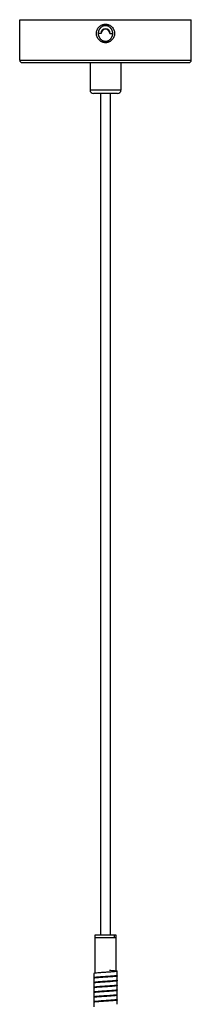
# Paper-space layout '_Izquierda' of a CAD drawing. Header units: millimetres. Extents: x -80 to 280, y -1000 to 9.
# Tile 5 of 5: x 50 to 150, y -564 to 9. Entities that reach past the tile are written whole.
import ezdxf

# ---------------------------------------------------------------- set-up
doc = ezdxf.new("R2010")
doc.units = ezdxf.units.MM

psp = doc.layouts.new('_Izquierda')

# ---------------------------------------------------------------- linework, layer by layer
at = {"color": 7, "linetype": 'Continuous', "lineweight": 25}
for p, q in [((50, 9.36), (150, 9.36)), ((50, -14.14), (50, 9.36)), ((100, 5.88), (100, 6.76)), ((150, -14.14), (150, 9.36)), ((97.5, 1.36), (95.77, 1.36)), ((102.5, 1.36), (104.23, 1.36)), ((100, -4.04), (100, -3.17)), ((50, -14.14), (150, -14.14)), ((51.5, -15.64), (148.5, -15.64)), ((91, -15.64), (91, -31.64)), ((109, -15.64), (109, -31.64)), ((109, -31.64), (91, -31.64)), ((107, -33.64), (93, -33.64)), ((97, -33.64), (97, -523.64)), ((103, -523.64), (103, -33.64)), ((93.75, -523.64), (93.75, -545.82)), ((106.25, -523.64), (93.75, -523.64)), ((106.25, -525.14), (93.75, -525.14)), ((105.24, -525.14), (105.24, -523.64)), ((106.25, -544.59), (106.25, -523.64)), ((93.15, -545.99), (93.15, -548.49)), ((93.15, -548.79), (93.15, -551.29)), ((106.85, -547.09), (106.85, -544.59)), ((106.85, -549.89), (106.85, -547.39)), ((106.85, -552.69), (106.85, -550.19)), ((93.15, -551.59), (93.15, -554.09)), ((93.15, -554.39), (93.15, -556.89)), ((93.75, -554.09), (93.75, -554.22)), ((106.85, -555.49), (106.85, -552.99)), ((106.85, -558.29), (106.85, -555.79)), ((93.15, -557.19), (93.15, -559.69)), ((93.15, -559.99), (93.15, -562.49)), ((93.75, -559.69), (93.75, -559.82)), ((99.97, -559.29), (99.97, -559.29)), ((100, -556.49), (100, -556.49)), ((106.85, -561.09), (106.85, -558.59)), ((106.85, -563.89), (106.85, -561.39)), ((93.15, -562.79), (93.15, -565.29)), ((99.97, -562.09), (99.97, -562.09))]:
    psp.add_line(p, q, dxfattribs=at)
at = {"color": 8, "linetype": 'Continuous', "lineweight": 25}
psp.add_line((97.01, -33.64), (97.01, -523.64), dxfattribs=at)
at = {"color": 7, "linetype": 'Continuous', "lineweight": 25}
for centre, radius, start, end in [((100, 1.36), 2.65, 0, 180), ((100, 1.36), 2.5, 0, 180), ((51.5, -14.14), 1.5, 180, 270), ((148.5, -14.14), 1.5, 270, 0), ((93, -31.64), 2, 180, 270), ((107, -31.64), 2, 270, 360)]:
    psp.add_arc(centre, radius, start, end, dxfattribs=at)
for points, knots in [([(100, -4.04), (99.93, -4.04), (99.79, -4.04), (99.58, -4.03), (99.37, -4.01), (99.17, -3.97), (98.86, -3.92), (98.45, -3.81), (97.96, -3.63), (97.49, -3.39), (96.9, -3.02), (96.24, -2.45), (95.59, -1.63), (95.12, -0.69), (94.82, 0.32), (94.72, 1.36), (94.82, 2.41), (95.12, 3.41), (95.6, 4.35), (96.24, 5.17), (96.9, 5.74), (97.49, 6.11), (97.96, 6.34), (98.45, 6.53), (98.9, 6.64), (99.3, 6.71), (99.65, 6.75), (99.88, 6.76), (100, 6.76)], [0, 0, 0, 0, 0.012562, 0.025096, 0.037625, 0.050169, 0.062749, 0.093996, 0.125319, 0.156489, 0.187757, 0.250369, 0.312713, 0.375193, 0.437694, 0.50042, 0.562753, 0.625229, 0.68742, 0.749959, 0.812089, 0.843458, 0.874735, 0.905915, 0.937026, 0.958046, 0.979004, 1, 1, 1, 1]), ([(100, 5.88), (99.93, 5.88), (99.8, 5.88), (99.59, 5.86), (99.38, 5.84), (99.17, 5.8), (98.96, 5.75), (98.75, 5.68), (98.54, 5.61), (98.27, 5.49), (97.95, 5.32), (97.63, 5.11), (97.28, 4.84), (96.96, 4.52), (96.67, 4.16), (96.43, 3.8), (96.23, 3.43), (96.06, 3.03), (95.93, 2.62), (95.84, 2.2), (95.78, 1.78), (95.77, 1.5), (95.77, 1.36)], [0, 0, 0, 0, 0.0295056, 0.0595452, 0.0901113, 0.1211959, 0.1527903, 0.1848854, 0.2174712, 0.2505373, 0.309443, 0.3758162, 0.4213572, 0.5002004, 0.5701603, 0.6254249, 0.6902956, 0.7500103, 0.8148119, 0.8780112, 0.9397084, 1, 1, 1, 1]), ([(100, 6.76), (100.07, 6.76), (100.21, 6.76), (100.42, 6.74), (100.63, 6.72), (100.83, 6.69), (101.14, 6.63), (101.55, 6.53), (102.04, 6.34), (102.51, 6.11), (103.1, 5.74), (103.76, 5.17), (104.41, 4.34), (104.88, 3.41), (105.18, 2.4), (105.28, 1.35), (105.18, 0.31), (104.88, -0.7), (104.4, -1.63), (103.76, -2.45), (103.1, -3.02), (102.51, -3.39), (102.04, -3.63), (101.55, -3.81), (101.1, -3.93), (100.7, -4), (100.35, -4.04), (100.12, -4.04), (100, -4.04)], [0, 0, 0, 0, 0.012562, 0.025096, 0.037625, 0.050169, 0.062749, 0.093996, 0.125319, 0.156489, 0.187757, 0.250369, 0.312713, 0.375193, 0.437694, 0.50042, 0.562753, 0.625229, 0.68742, 0.749959, 0.812089, 0.843458, 0.874735, 0.905915, 0.937026, 0.958046, 0.979004, 1, 1, 1, 1]), ([(104.23, 1.36), (104.23, 1.43), (104.23, 1.57), (104.21, 1.77), (104.19, 1.98), (104.16, 2.2), (104.12, 2.41), (104.06, 2.62), (104, 2.83), (103.91, 3.1), (103.76, 3.44), (103.57, 3.8), (103.33, 4.16), (103.03, 4.53), (102.71, 4.84), (102.37, 5.11), (102.04, 5.33), (101.68, 5.51), (101.34, 5.66), (101, 5.76), (100.66, 5.83), (100.33, 5.87), (100.11, 5.88), (100, 5.88)], [0, 0, 0, 0, 0.0300233, 0.0603886, 0.0911076, 0.1221923, 0.1536551, 0.1855084, 0.2177649, 0.2504376, 0.3102937, 0.3753665, 0.430368, 0.5000249, 0.579224, 0.6251888, 0.6911762, 0.7498208, 0.8024125, 0.8537647, 0.903837, 0.952593, 1, 1, 1, 1]), ([(95.77, 1.36), (95.77, 1.29), (95.77, 1.15), (95.79, 0.94), (95.81, 0.73), (95.84, 0.52), (95.88, 0.31), (95.94, 0.1), (96, -0.12), (96.09, -0.39), (96.24, -0.72), (96.43, -1.08), (96.67, -1.45), (96.97, -1.81), (97.29, -2.12), (97.63, -2.4), (97.96, -2.61), (98.32, -2.8), (98.66, -2.94), (99, -3.04), (99.34, -3.11), (99.67, -3.16), (99.89, -3.16), (100, -3.17)], [0, 0, 0, 0, 0.030023, 0.060389, 0.091108, 0.122192, 0.153655, 0.185508, 0.217765, 0.250438, 0.310294, 0.375366, 0.430368, 0.500025, 0.579224, 0.625189, 0.691176, 0.749821, 0.802412, 0.853765, 0.903837, 0.952593, 1, 1, 1, 1]), ([(100, -3.17), (100.07, -3.17), (100.2, -3.16), (100.41, -3.15), (100.62, -3.12), (100.83, -3.08), (101.04, -3.03), (101.25, -2.97), (101.46, -2.89), (101.73, -2.78), (102.05, -2.61), (102.37, -2.39), (102.72, -2.12), (103.04, -1.81), (103.33, -1.44), (103.57, -1.08), (103.77, -0.72), (103.94, -0.32), (104.07, 0.09), (104.16, 0.52), (104.22, 0.94), (104.23, 1.22), (104.23, 1.36)], [0, 0, 0, 0, 0.029506, 0.059545, 0.090111, 0.121196, 0.15279, 0.184885, 0.217471, 0.250537, 0.309443, 0.375816, 0.421357, 0.5002, 0.57016, 0.625425, 0.690296, 0.75001, 0.814812, 0.878011, 0.939708, 1, 1, 1, 1]), ([(102.32, -544.04), (103.05, -544.1), (104.5, -544.21), (106.04, -544.36), (106.88, -544.51), (106.89, -544.68), (106.06, -544.82), (104.51, -544.97), (102.42, -545.14), (100.03, -545.29), (97.64, -545.44), (95.53, -545.61), (93.99, -545.76), (93.18, -545.88), (93.24, -545.96), (93.26, -545.99)], [0, 0, 0, 0, 0.0814613, 0.1604545, 0.239409, 0.3208702, 0.3998828, 0.4788181, 0.5602791, 0.6393109, 0.7182272, 0.799688, 0.878739, 0.9576364, 1, 1, 1, 1]), ([(102.65, -544.09), (103.2, -544.13), (103.71, -544.18), (104.6, -544.26), (104.98, -544.3), (105.43, -544.36), (105.57, -544.38), (105.81, -544.42), (105.91, -544.44), (106.16, -544.5), (106.25, -544.55), (106.25, -544.59)], [0, 0, 0, 0, 0.25, 0.25, 0.5, 0.5, 0.625, 0.625, 0.75, 0.75, 1, 1, 1, 1]), ([(106.74, -547.09), (106.76, -547.12), (106.83, -547.2), (106.03, -547.32), (104.52, -547.47), (102.41, -547.64), (100.03, -547.79), (97.64, -547.94), (95.53, -548.11), (93.96, -548.26), (93.15, -548.4), (93.03, -548.54), (93.48, -548.62), (93.62, -548.64)], [0, 0, 0, 0, 0.05072, 0.150081, 0.249345, 0.351785, 0.45117, 0.55041, 0.65285, 0.752259, 0.851476, 0.953915, 1, 1, 1, 1]), ([(106.74, -549.89), (106.77, -549.92), (106.84, -550), (106.06, -550.12), (104.56, -550.27), (102.47, -550.44), (100.09, -550.59), (97.69, -550.73), (95.58, -550.9), (93.99, -551.05), (93.16, -551.2), (93.03, -551.34), (93.47, -551.42), (93.62, -551.44)], [0, 0, 0, 0, 0.0481354, 0.1476755, 0.2468339, 0.3493068, 0.4488707, 0.5480062, 0.6504782, 0.7500657, 0.8491786, 0.9516496, 1, 1, 1, 1]), ([(106.38, -547.24), (106.51, -547.26), (106.96, -547.33), (106.87, -547.47), (106.1, -547.62), (104.55, -547.77), (102.47, -547.94), (100.09, -548.09), (97.7, -548.23), (95.57, -548.4), (94.02, -548.55), (93.19, -548.68), (93.24, -548.76), (93.26, -548.79)], [0, 0, 0, 0, 0.041547, 0.143949, 0.24342, 0.342509, 0.444911, 0.544405, 0.643471, 0.745872, 0.84539, 0.944434, 1, 1, 1, 1]), ([(106.38, -550.04), (106.51, -550.06), (106.96, -550.13), (106.88, -550.27), (106.13, -550.42), (104.6, -550.56), (102.53, -550.73), (100.15, -550.88), (97.75, -551.03), (95.62, -551.2), (94.05, -551.35), (93.2, -551.48), (93.24, -551.56), (93.26, -551.59)], [0, 0, 0, 0, 0.039272, 0.141672, 0.241288, 0.340247, 0.442646, 0.542284, 0.641222, 0.743619, 0.843281, 0.942197, 1, 1, 1, 1]), ([(99.84, -547.8), (99.18, -547.85), (97.82, -547.94), (95.99, -548.1), (94.58, -548.25), (93.85, -548.37), (93.78, -548.46), (93.75, -548.49)], [0, 0, 0, 0, 0.204652, 0.423478, 0.642527, 0.861391, 1, 1, 1, 1]), ([(106.25, -547.39), (106.25, -547.42), (106.21, -547.45), (106.06, -547.51), (105.95, -547.54), (105.73, -547.58), (105.66, -547.59), (105.48, -547.62), (105.39, -547.63), (105.09, -547.67), (104.86, -547.69), (104.33, -547.75), (104.03, -547.78), (103.39, -547.84), (103.05, -547.87), (101.96, -547.96), (101.18, -548.01), (100.43, -548.06)], [0, 0, 0, 0, 0.125, 0.125, 0.25, 0.25, 0.3125, 0.3125, 0.375, 0.375, 0.5, 0.5, 0.625, 0.625, 0.75, 0.75, 1, 1, 1, 1]), ([(106.74, -552.69), (106.77, -552.72), (106.85, -552.8), (106.09, -552.92), (104.61, -553.06), (102.52, -553.23), (100.15, -553.38), (97.75, -553.53), (95.63, -553.7), (94.02, -553.85), (93.17, -554), (93.02, -554.14), (93.47, -554.22), (93.62, -554.24)], [0, 0, 0, 0, 0.046029, 0.145696, 0.244706, 0.347158, 0.446848, 0.545837, 0.648286, 0.748, 0.846967, 0.949415, 1, 1, 1, 1]), ([(106.74, -555.49), (106.77, -555.52), (106.85, -555.59), (106.12, -555.71), (104.65, -555.86), (102.58, -556.03), (100.21, -556.18), (97.81, -556.33), (95.67, -556.5), (94.05, -556.65), (93.18, -556.79), (93.02, -556.94), (93.46, -557.01), (93.61, -557.04)], [0, 0, 0, 0, 0.0434893, 0.1433257, 0.2422411, 0.3447142, 0.4445733, 0.5434682, 0.6459391, 0.7458208, 0.8446953, 0.947164, 1, 1, 1, 1]), ([(106.38, -552.84), (106.5, -552.86), (106.95, -552.93), (106.89, -553.06), (106.15, -553.21), (104.64, -553.36), (102.58, -553.53), (100.2, -553.68), (97.81, -553.83), (95.66, -554), (94.08, -554.15), (93.21, -554.27), (93.24, -554.36), (93.25, -554.39)], [0, 0, 0, 0, 0.036971, 0.139316, 0.239025, 0.337814, 0.440157, 0.539889, 0.638657, 0.740998, 0.840752, 0.939501, 1, 1, 1, 1]), ([(106.38, -555.64), (106.5, -555.66), (106.94, -555.73), (106.89, -555.86), (106.18, -556.01), (104.69, -556.16), (102.64, -556.33), (100.26, -556.48), (97.86, -556.62), (95.71, -556.79), (94.11, -556.94), (93.22, -557.07), (93.24, -557.16), (93.25, -557.19)], [0, 0, 0, 0, 0.034669, 0.136964, 0.236773, 0.335409, 0.437702, 0.537533, 0.636149, 0.738439, 0.838292, 0.936889, 1, 1, 1, 1]), ([(99.81, -550.61), (99.16, -550.65), (97.81, -550.74), (95.99, -550.9), (94.58, -551.05), (93.85, -551.17), (93.78, -551.26), (93.75, -551.29)], [0, 0, 0, 0, 0.2026286, 0.4220082, 0.6416097, 0.8610269, 1, 1, 1, 1]), ([(99.88, -553.4), (99.2, -553.45), (97.83, -553.54), (95.99, -553.7), (94.58, -553.85), (93.85, -553.97), (93.78, -554.06), (93.75, -554.09)], [0, 0, 0, 0, 0.207923, 0.425848, 0.643993, 0.861955, 1, 1, 1, 1]), ([(101.63, -550.78), (101.28, -550.8), (100.93, -550.83), (100.23, -550.88), (99.88, -550.9), (99.54, -550.92)], [0, 0, 0, 0, 0.5, 0.5, 1, 1, 1, 1]), ([(106.25, -552.99), (106.22, -553.03), (106.14, -553.12), (105.38, -553.24), (103.95, -553.39), (102.08, -553.55), (100.61, -553.65), (99.88, -553.7), (99.84, -553.7)], [0, 0, 0, 0, 0.141385, 0.353054, 0.564713, 0.776392, 0.988247, 1, 1, 1, 1]), ([(106.25, -555.79), (106.22, -555.83), (106.14, -555.92), (105.38, -556.04), (103.95, -556.19), (102.08, -556.35), (100.68, -556.45), (99.99, -556.49)], [0, 0, 0, 0, 0.143501, 0.358333, 0.573155, 0.787997, 1, 1, 1, 1]), ([(106.75, -558.29), (106.77, -558.31), (106.86, -558.39), (106.14, -558.51), (104.7, -558.66), (102.63, -558.83), (100.26, -558.98), (97.86, -559.12), (95.72, -559.29), (94.08, -559.44), (93.19, -559.59), (93.01, -559.73), (93.46, -559.81), (93.61, -559.84)], [0, 0, 0, 0, 0.040743, 0.140768, 0.239617, 0.342131, 0.442178, 0.541007, 0.643518, 0.743587, 0.842398, 0.944906, 1, 1, 1, 1]), ([(106.75, -561.09), (106.78, -561.11), (106.87, -561.19), (106.17, -561.31), (104.74, -561.45), (102.69, -561.62), (100.32, -561.77), (97.92, -561.92), (95.76, -562.09), (94.12, -562.24), (93.2, -562.38), (93.01, -562.53), (93.45, -562.61), (93.61, -562.64)], [0, 0, 0, 0, 0.038357, 0.13853, 0.237283, 0.339796, 0.439991, 0.538725, 0.641234, 0.741451, 0.840167, 0.942673, 1, 1, 1, 1]), ([(106.39, -558.44), (106.49, -558.46), (106.94, -558.52), (106.9, -558.66), (106.21, -558.81), (104.73, -558.95), (102.69, -559.12), (100.32, -559.27), (97.92, -559.42), (95.76, -559.59), (94.14, -559.74), (93.23, -559.87), (93.24, -559.96), (93.25, -559.99)], [0, 0, 0, 0, 0.032379, 0.134677, 0.234637, 0.333179, 0.435473, 0.535454, 0.633978, 0.736269, 0.836272, 0.934778, 1, 1, 1, 1]), ([(106.39, -561.24), (106.49, -561.25), (106.93, -561.32), (106.91, -561.45), (106.24, -561.61), (104.77, -561.75), (102.74, -561.92), (100.38, -562.07), (97.98, -562.22), (95.8, -562.38), (94.17, -562.54), (93.24, -562.66), (93.24, -562.76), (93.25, -562.79)], [0, 0, 0, 0, 0.030072, 0.132331, 0.232401, 0.33082, 0.433074, 0.533165, 0.631568, 0.733818, 0.83393, 0.932315, 1, 1, 1, 1]), ([(99.98, -556.19), (99.98, -556.19), (99.28, -556.24), (97.85, -556.34), (95.99, -556.5), (94.58, -556.65), (93.85, -556.77), (93.78, -556.86), (93.75, -556.89)], [0, 0, 0, 0, 0.001375, 0.216852, 0.432321, 0.648008, 0.863513, 1, 1, 1, 1]), ([(99.98, -558.99), (99.98, -558.99), (99.28, -559.04), (97.85, -559.14), (95.99, -559.3), (94.58, -559.45), (93.85, -559.57), (93.78, -559.66), (93.75, -559.69)], [0, 0, 0, 0, 0.001526, 0.21697, 0.432406, 0.648059, 0.863531, 1, 1, 1, 1]), ([(106.25, -558.59), (106.22, -558.63), (106.14, -558.72), (105.38, -558.84), (103.95, -558.99), (102.08, -559.15), (100.67, -559.25), (99.97, -559.29)], [0, 0, 0, 0, 0.14333, 0.357907, 0.572473, 0.78706, 1, 1, 1, 1]), ([(106.25, -561.39), (106.22, -561.43), (106.14, -561.52), (105.38, -561.64), (103.95, -561.79), (102.08, -561.95), (100.67, -562.05), (99.97, -562.09)], [0, 0, 0, 0, 0.143296, 0.357819, 0.572333, 0.786867, 1, 1, 1, 1]), ([(99.97, -561.79), (99.97, -561.79), (99.28, -561.84), (97.85, -561.94), (95.99, -562.1), (94.58, -562.25), (93.85, -562.37), (93.78, -562.46), (93.75, -562.49)], [0, 0, 0, 0, 0.000176, 0.215911, 0.431638, 0.647582, 0.863346, 1, 1, 1, 1])]:
    psp.add_open_spline(points, degree=3, knots=knots, dxfattribs=at)

doc.saveas('drawing.dxf')
